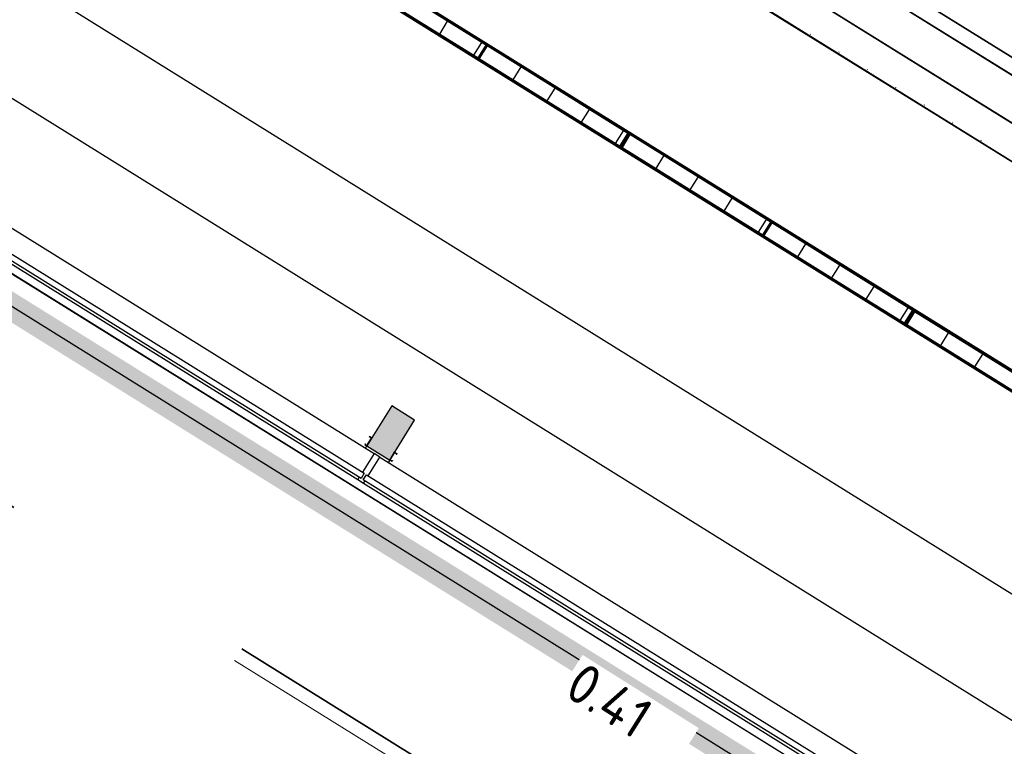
# Model space of a CAD drawing. Header units: metres. Extents: x 5472 to 110055, y 1070 to 521377.
# Tile 16 of 28: x 109193 to 109200, y 521097 to 521102. Entities that reach past the tile are written whole.
import ezdxf

# ---------------------------------------------------------------- set-up
doc = ezdxf.new("R2010")
doc.units = ezdxf.units.M
doc.linetypes.add('VH-OPSLUITBAND-SO', pattern=[10, 4, -2, 2, -2])
doc.linetypes.add('VH-OPSLUITBAND_80X200', pattern=[14, 8, -2, 2, -2])
doc.layers.add('M_gebouw SK', color=252, linetype='Continuous')
doc.layers.add('M_gebouw SK outline', color=4, linetype='Continuous')
for name, color, linetype, lineweight in [('N-WE-VH-HOOGTELABEL-T30', 160, 'Continuous', 35), ('N-WE-VH-KANTOPSLUITING_ACHTERKANTBAND-GD', 50, 'Continuous', 50), ('N-WE-VH-KANTOPSLUITING_OPSLUITBAND_100X200-G', 150, 'VH-OPSLUITBAND-SO', 35), ('N-WE-VH-M', 7, 'Continuous', 18)]:
    doc.layers.add(name, color=color, linetype=linetype, lineweight=lineweight)
doc.styles.add('NLCS-ISO', font='NLCS-ISO.ttf')
doc.styles.add('NLCS-ISO-M200-T25', font='NLCS-ISO.ttf', dxfattribs={"height": 0.5})
doc.dimstyles.new('NLCS-M200-T25-PIJL_L2_H2', dxfattribs={"dimscale": 0.2, "dimtxt": 0.5, "dimasz": 2.5, "dimexe": 2, "dimexo": 2, "dimgap": 0.7, "dimtad": 1, "dimrnd": 0.05, "dimzin": 0, "dimdsep": 46, "dimtxsty": 'NLCS-ISO-M200-T25', "dimcen": 0, "dimdle": 2, "dimclrd": 256, "dimclre": 256, "dimclrt": 256, "dimazin": 0, "dimtfac": 1, "dimtofl": 0, "dimtmove": 0, "dimatfit": 3, "dimfxl": 2, "dimfxlon": 1, "dimtfillclr": 256, "dimtolj": 1, "dimtzin": 0, "dimlwd": -1, "dimlwe": -1, "dimarcsym": 0})

# ---------------------------------------------------------------- blocks, each defined once
blk = doc.blocks.new('A$C61967C25')
at = {"layer": 'M_gebouw SK'}
for p, q in [((60982.1, 0), (0, 37900.2)), ((60938.6, 272.6), (10906.1, 31367.7)), ((55197.2, 10092.8), (33946.9, 23299.8)), ((33946.9, 23299.8), (55197.2, 10092.8)), ((33946.9, 23299.8), (55197.2, 10092.8)), ((55197.2, 10092.8), (33946.9, 23299.8)), ((33597.8, 22738.1), (54848.1, 9531.1)), ((54848.3, 9531.4), (33598, 22738.4)), ((34818.9, 22624.7), (54205.9, 10575.8)), ((54205.9, 10575.8), (34818.9, 22624.7)), ((31345.1, 22422), (55973.9, 7115.2)), ((55929.6, 7305.1), (31547.7, 22458.4)), ((34659.1, 22367.5), (54045.9, 10318.6)), ((54045.9, 10318.6), (34659.1, 22367.5)), ((28031.2, 20724.4), (55961.5, 3365.8)), ((53810.2, 6951.7), (31761.5, 20654.9)), ((53387.9, 6272.2), (31339.2, 19975.4)), ((44543.8, 16713.9), (55197.2, 10092.8)), ((46915.8, 12901.2), (49036.6, 11583.2)), ((49039.6, 11585.2), (46916.2, 12904.8)), ((46917.7, 12892.9), (47970.4, 12238.7)), ((47968.1, 12237.7), (46917.9, 12890.4)), ((48968.5, 11470.9), (46845.2, 12790.5)), ((48969, 11474.5), (46848.2, 12792.5)), ((47909.2, 12140.1), (46856.4, 12794.4)), ((46858.8, 12795.3), (47909, 12142.6)), ((46858.8, 12795.3), (47909, 12142.6)), ((47621.9, 12321), (47681, 12416.2)), ((50386.7, 12317.4), (50388.7, 12320.6)), ((47876.7, 12162.7), (47935.8, 12257.8)), ((47909, 12142.6), (47968.1, 12237.7)), ((47970.4, 12238.7), (47909.2, 12140.1)), ((47914.3, 12137), (47975.5, 12235.5)), ((47975.7, 12233), (47916.6, 12137.9)), ((47971.8, 12229.6), (47966.8, 12232.8)), ((47975.5, 12235.5), (49028.3, 11581.2)), ((49025.9, 11580.3), (47975.7, 12233)), ((47918.1, 12142.9), (47912.8, 12146.2)), ((48967, 11482.7), (47914.3, 12137)), ((47916.6, 12137.9), (48966.8, 11485.2)), ((47916.6, 12137.9), (48966.8, 11485.2)), ((50599, 12185.4), (50601, 12188.6)), ((48170.1, 11980.3), (48229.3, 12075.4)), ((50811.3, 12053.4), (50813.4, 12056.7)), ((42724.8, 11933.8), (47132.9, 9194.2)), ((48424.9, 11821.9), (48484.1, 11917.1)), ((51023.7, 11921.5), (51025.7, 11924.7)), ((47035.3, 9008.8), (42601.8, 11764.2)), ((42625, 11801.6), (47058.5, 9046.2)), ((48679.7, 11663.6), (48738.9, 11758.7)), ((51236, 11789.5), (51238, 11792.7)), ((42604, 11739.3), (47012, 8999.7)), ((51448.3, 11657.5), (51450.4, 11660.8)), ((48934.5, 11505.2), (48993.7, 11600.4)), ((48966.8, 11485.2), (49025.9, 11580.3)), ((49028.3, 11581.2), (48967, 11482.7)), ((48968.5, 11470.9), (49039.6, 11585.2)), ((49039.6, 11585.2), (48968.5, 11470.9)), ((49036.6, 11583.2), (48969, 11474.5)), ((48971.5, 11472.9), (49039.1, 11581.6)), ((48979.8, 11474.8), (49041, 11573.3)), ((49041.2, 11570.8), (48982.1, 11475.7)), ((49029.7, 11572.1), (49024.6, 11575.3)), ((49037.3, 11567.4), (49032.2, 11570.6)), ((49039.1, 11581.6), (51159.9, 10263.5)), ((49039.6, 11585.2), (49040.5, 11586.7)), ((49040.5, 11586.7), (49039.6, 11585.2)), ((51162.9, 10265.5), (49039.6, 11585.2)), ((49041, 11573.3), (50093.8, 10919)), ((50091.4, 10918.1), (49041.2, 11570.8)), ((48967.7, 11469.6), (48968.5, 11470.9)), ((48968.5, 11470.9), (48967.7, 11469.6)), ((51091.9, 10151.2), (48968.5, 11470.9)), ((48975.9, 11485.5), (48970.7, 11488.7)), ((51092.3, 10154.8), (48971.5, 11472.9)), ((48983.6, 11480.7), (48978.4, 11483.9)), ((50032.5, 10820.5), (48979.8, 11474.8)), ((48982.1, 11475.7), (50032.3, 10823)), ((48982.1, 11475.7), (50032.3, 10823)), ((51660.7, 11525.6), (51662.7, 11528.8)), ((49235.6, 11318.1), (49294.7, 11413.2)), ((49490.4, 11159.7), (49549.5, 11254.9)), ((49745.2, 11001.4), (49804.3, 11096.5)), ((50000, 10843), (50059.1, 10938.2)), ((50032.3, 10823), (50091.4, 10918.1)), ((50093.8, 10919), (50032.5, 10820.5)), ((50037.6, 10817.3), (50098.8, 10915.8)), ((50099.1, 10913.3), (50039.9, 10818.2)), ((50095.2, 10909.9), (50090.1, 10913.1)), ((50098.8, 10915.8), (51151.6, 10261.6)), ((51149.3, 10260.7), (50099.1, 10913.3)), ((50041.4, 10823.3), (50036.2, 10826.5)), ((51090.4, 10163), (50037.6, 10817.3)), ((50039.9, 10818.2), (51090.1, 10165.5)), ((50039.9, 10818.2), (51090.1, 10165.5)), ((50293.5, 10660.7), (50352.6, 10755.8)), ((50548.3, 10502.3), (50607.4, 10597.4)), ((50803.1, 10343.9), (50862.2, 10439.1)), ((51057.9, 10185.6), (51117, 10280.7)), ((51090.1, 10165.5), (51149.3, 10260.7)), ((51151.6, 10261.6), (51090.4, 10163)), ((51091.9, 10151.2), (51162.9, 10265.5)), ((51162.9, 10265.5), (51091.9, 10151.2)), ((51159.9, 10263.5), (51092.3, 10154.8)), ((51094.9, 10153.2), (51162.4, 10261.9)), ((51103.1, 10155.1), (51164.3, 10253.6)), ((51164.6, 10251.2), (51105.4, 10156)), ((51153, 10252.5), (51147.9, 10255.7)), ((51160.7, 10247.7), (51155.6, 10250.9)), ((51162.4, 10261.9), (53283.2, 8943.9)), ((51162.9, 10265.5), (51163.8, 10267)), ((51163.8, 10267), (51162.9, 10265.5)), ((53286.2, 8945.9), (51162.9, 10265.5)), ((51164.3, 10253.6), (52217.1, 9599.4)), ((52214.8, 9598.5), (51164.6, 10251.2)), ((51091.1, 10149.9), (51091.9, 10151.2)), ((51091.9, 10151.2), (51091.1, 10149.9)), ((53215.2, 8831.6), (51091.9, 10151.2)), ((51099.2, 10165.9), (51094, 10169.1)), ((53215.7, 8835.2), (51094.9, 10153.2)), ((51106.9, 10161.1), (51101.7, 10164.3)), ((52155.9, 9500.8), (51103.1, 10155.1)), ((51105.4, 10156), (52155.6, 9503.3)), ((51105.4, 10156), (52155.6, 9503.3)), ((51359, 9998.5), (51418.1, 10093.6)), ((51613.8, 9840.1), (51672.9, 9935.2)), ((47264.5, 9548.1), (47079.7, 9250.8)), ((47434.3, 9442.5), (47264.5, 9548.1)), ((47249.6, 9145.2), (47434.3, 9442.5)), ((47066.4, 9267.3), (47062.7, 9261.4)), ((47062.7, 9261.4), (47079.7, 9250.8)), ((47067.7, 9266.5), (47064.8, 9261.8)), ((47064.8, 9261.8), (47079.2, 9252.9)), ((47066.4, 9267.3), (47067.7, 9266.5)), ((47079.2, 9252.9), (47113.8, 9308.5)), ((47079.7, 9250.8), (47115.9, 9309)), ((47098.9, 9319.5), (47095.2, 9313.6)), ((47095.2, 9313.6), (47096.5, 9312.8)), ((47099.4, 9317.5), (47096.5, 9312.8)), ((47115.9, 9309), (47098.9, 9319.5)), ((47113.8, 9308.5), (47099.4, 9317.5)), ((47069.2, 9233.8), (47079.7, 9250.8)), ((47079.7, 9250.8), (47249.6, 9145.2)), ((47249.6, 9145.2), (47285.8, 9203.4)), ((47251.7, 9145.7), (47286.2, 9201.3)), ((47285.8, 9203.4), (47302.7, 9192.9)), ((47286.2, 9201.3), (47300.7, 9192.4)), ((47300.7, 9192.4), (47297.8, 9187.7)), ((47299, 9186.9), (47297.8, 9187.7)), ((47302.7, 9192.9), (47299, 9186.9)), ((47175.3, 9167.8), (51591.9, 6423)), ((47249.6, 9145.2), (47239, 9128.2)), ((47266.6, 9134.7), (47249.6, 9145.2)), ((47266.1, 9136.7), (47251.7, 9145.7)), ((47269, 9141.4), (47266.1, 9136.7)), ((47270.3, 9140.6), (47266.6, 9134.7)), ((47270.3, 9140.6), (47269, 9141.4)), ((47058.5, 9046.2), (47035.3, 9008.8)), ((47052.3, 8998.2), (47075.5, 9035.6)), ((47075.5, 9035.6), (51517.5, 6274.9)), ((51494.3, 6237.5), (47052.3, 8998.2)), ((47054.5, 8973.3), (51471, 6228.5))]:
    blk.add_line(p, q, dxfattribs=at)
at = {"layer": 'M_gebouw SK', "extrusion": (0, 0, -1)}
for p, q in [((47132.9, 9194.2), (47045.8, 9054.1)), ((47175.3, 9167.8), (47132.9, 9194.2)), ((47088.2, 9027.7), (47175.3, 9167.8)), ((47022.6, 9016.7), (47012, 8999.7)), ((47012, 8999.7), (47054.5, 8973.3)), ((47054.5, 8973.3), (47065, 8990.3))]:
    blk.add_line(p, q, dxfattribs=at)
for points in [[(-46916.2, 12904.8), (-46915.8, 12901.2), (-49036.6, 11583.2)], [(-49039.6, 11585.2), (-46917.2, 12906.3), (-46916.2, 12904.8)], [(-46916.2, 12904.8), (-49036.6, 11583.2), (-46917.5, 12904)], [(-46917.2, 12906.3), (-49039.6, 11585.2), (-49039.8, 11587.1)], [(-46917.5, 12904), (-49036.6, 11583.2), (-49039.6, 11585.2)], [(-46920.9, 12898.1), (-46917.7, 12892.9), (-47970.4, 12238.7)], [(-46918.9, 12892.1), (-46917.9, 12890.4), (-47968.1, 12237.7)], [(-46918.9, 12892.1), (-47968.1, 12237.7), (-47970.4, 12238.7)], [(-46920.9, 12898.1), (-47970.4, 12238.7), (-49036.6, 11583.2)], [(-48967.7, 11469.6), (-46845.2, 12790.5), (-46844.4, 12789.2)], [(-48968.5, 11470.9), (-46848.2, 12792.5), (-46845.2, 12790.5)], [(-46845.2, 12790.5), (-48967.7, 11469.6), (-48968.5, 11470.9)], [(-46856.4, 12794.4), (-46848.2, 12792.5), (-48969, 11474.5)], [(-46848.2, 12792.5), (-48968.5, 11470.9), (-48969, 11474.5)], [(-47909.2, 12140.1), (-46858.8, 12795.3), (-46856.4, 12794.4)], [(-46856.4, 12794.4), (-48969, 11474.5), (-47909.2, 12140.1)], [(-46858.8, 12795.3), (-47909.2, 12140.1), (-47909, 12142.6)], [(-47909, 12142.6), (-47909.2, 12140.1), (-47968.1, 12237.7)], [(-47968.1, 12237.7), (-47909.2, 12140.1), (-47970.4, 12238.7)], [(-47918, 12143), (-47966.8, 12232.8), (-47912.9, 12146.1)], [(-47916.6, 12137.9), (-47975.5, 12235.5), (-47914.3, 12137)], [(-47975.5, 12235.5), (-47916.6, 12137.9), (-47975.7, 12233)], [(-47966.8, 12232.8), (-47918, 12143), (-47971.8, 12229.6)], [(-47971.8, 12229.6), (-47970.4, 12238.7), (-47966.8, 12232.8)], [(-49036.6, 11583.2), (-47970.4, 12238.7), (-47975.5, 12235.5)], [(-47975.5, 12235.5), (-47970.4, 12238.7), (-47971.8, 12229.6)], [(-47975.5, 12235.5), (-47975.7, 12233), (-47976.8, 12234.7)], [(-49036.6, 11583.2), (-47975.5, 12235.5), (-49028.3, 11581.2)], [(-47976.8, 12234.7), (-47975.7, 12233), (-49025.9, 11580.3)], [(-47976.8, 12234.7), (-49025.9, 11580.3), (-49028.3, 11581.2)], [(-47909.2, 12140.1), (-47914.3, 12137), (-47912.9, 12146.1)], [(-47909.2, 12140.1), (-48969, 11474.5), (-47914.3, 12137)], [(-47918, 12143), (-47912.9, 12146.1), (-47914.3, 12137)], [(-48967, 11482.7), (-47916.6, 12137.9), (-47914.3, 12137)], [(-47914.3, 12137), (-48969, 11474.5), (-48967, 11482.7)], [(-47916.6, 12137.9), (-48967, 11482.7), (-48046.8, 12057)], [(-48046.8, 12057), (-48967, 11482.7), (-48966.8, 11485.2)], [(-48966.8, 11485.2), (-48967, 11482.7), (-49025.9, 11580.3)], [(-49025.9, 11580.3), (-48967, 11482.7), (-49028.3, 11581.2)], [(-48971.5, 11472.9), (-49039.6, 11585.2), (-48968.5, 11470.9)], [(-48969, 11474.5), (-48968.5, 11470.9), (-49039.6, 11585.2)], [(-48969, 11474.5), (-49039.6, 11585.2), (-49036.6, 11583.2)], [(-48970.9, 11488.8), (-48975.9, 11485.5), (-49024.5, 11575.1)], [(-49039.6, 11585.2), (-48971.5, 11472.9), (-49034.9, 11574.8)], [(-49024.5, 11575.1), (-48975.9, 11485.5), (-49029.7, 11572.1)], [(-48983.6, 11480.9), (-49032.2, 11570.6), (-48978.4, 11483.9)], [(-48982.1, 11475.7), (-49041, 11573.3), (-48979.8, 11474.8)], [(-49041, 11573.3), (-48982.1, 11475.7), (-48983.6, 11478)], [(-49041, 11573.3), (-48983.6, 11478), (-49041.2, 11570.8)], [(-49032.2, 11570.6), (-48983.6, 11480.9), (-49037.3, 11567.4)], [(-49029.7, 11572.1), (-49028.3, 11581.2), (-49024.7, 11575.3)], [(-49036.6, 11583.2), (-49028.3, 11581.2), (-49029.7, 11572.1)], [(-49037.3, 11567.4), (-49034.9, 11574.8), (-49032.2, 11570.6)], [(-49039.6, 11585.2), (-49034.9, 11574.8), (-49039.1, 11581.6)], [(-49034.9, 11574.8), (-49037.3, 11567.4), (-49039.1, 11581.6)], [(-49039.1, 11581.6), (-49037.3, 11567.4), (-49041, 11573.3)], [(-49039.6, 11585.2), (-49039.1, 11581.6), (-51159.9, 10263.5)], [(-49039.1, 11581.6), (-49041, 11573.3), (-51159.9, 10263.5)], [(-51162.9, 10265.5), (-49040.5, 11586.7), (-49039.6, 11585.2)], [(-49039.6, 11585.2), (-51159.9, 10263.5), (-49040.8, 11584.4)], [(-49040.5, 11586.7), (-51162.9, 10265.5), (-51163.1, 10267.4)], [(-49040.8, 11584.4), (-51159.9, 10263.5), (-50574.7, 10631.1)], [(-49041, 11573.3), (-49041.2, 11570.8), (-49042.3, 11572.5)], [(-51159.9, 10263.5), (-49041, 11573.3), (-50093.8, 10919)], [(-49042.3, 11572.5), (-49041.2, 11570.8), (-50091.4, 10918.1)], [(-49042.3, 11572.5), (-50091.4, 10918.1), (-50093.8, 10919)], [(-48967, 11482.7), (-48969, 11474.5), (-48970.8, 11488.7)], [(-51091.1, 10149.9), (-48968.5, 11470.9), (-48967.7, 11469.6)], [(-51091.9, 10151.2), (-48971.5, 11472.9), (-48968.5, 11470.9)], [(-48968.5, 11470.9), (-51091.1, 10149.9), (-51091.9, 10151.2)], [(-48970.8, 11488.7), (-48969, 11474.5), (-48975.9, 11485.5)], [(-48975.9, 11485.5), (-48970.9, 11488.8), (-48970.8, 11488.7)], [(-48971.5, 11472.9), (-48979.8, 11474.8), (-48975.7, 11479.6)], [(-48979.8, 11474.8), (-48971.5, 11472.9), (-51092.3, 10154.8)], [(-48971.5, 11472.9), (-51091.9, 10151.2), (-51092.3, 10154.8)], [(-48975.7, 11479.6), (-48979.8, 11474.8), (-48977.2, 11482)], [(-48977.2, 11482), (-48979.8, 11474.8), (-48978.4, 11483.9)], [(-48983.4, 11480.8), (-48978.4, 11483.9), (-48979.8, 11474.8)], [(-50032.5, 10820.5), (-48982.1, 11475.7), (-48979.8, 11474.8)], [(-48979.8, 11474.8), (-51092.3, 10154.8), (-50032.5, 10820.5)], [(-48982.1, 11475.7), (-50032.5, 10820.5), (-50032.3, 10823)], [(-50032.3, 10823), (-50032.5, 10820.5), (-50091.4, 10918.1)], [(-50091.4, 10918.1), (-50032.5, 10820.5), (-50093.8, 10919)], [(-50041.3, 10823.3), (-50090.1, 10913.1), (-50036.2, 10826.5)], [(-50039.9, 10818.2), (-50098.8, 10915.8), (-50037.6, 10817.3)], [(-50098.8, 10915.8), (-50039.9, 10818.2), (-50099.1, 10913.3)], [(-50090.1, 10913.1), (-50041.3, 10823.3), (-50095.2, 10909.9)], [(-50095.2, 10909.9), (-50093.8, 10919), (-50090.1, 10913.1)], [(-51159.9, 10263.5), (-50093.8, 10919), (-50098.8, 10915.8)], [(-50098.8, 10915.8), (-50093.8, 10919), (-50095.2, 10909.9)], [(-50098.8, 10915.8), (-50099.1, 10913.3), (-50100.1, 10915)], [(-51159.9, 10263.5), (-50098.8, 10915.8), (-51151.6, 10261.6)], [(-50100.1, 10915), (-50099.1, 10913.3), (-51149.3, 10260.7)], [(-50100.1, 10915), (-51149.3, 10260.7), (-51151.6, 10261.6)], [(-50032.5, 10820.5), (-50037.6, 10817.3), (-50036.2, 10826.5)], [(-50032.5, 10820.5), (-51092.3, 10154.8), (-50037.6, 10817.3)], [(-50041.3, 10823.3), (-50036.2, 10826.5), (-50037.6, 10817.3)], [(-51090.4, 10163), (-50039.9, 10818.2), (-50037.6, 10817.3)], [(-50037.6, 10817.3), (-51092.3, 10154.8), (-51090.4, 10163)], [(-50039.9, 10818.2), (-51090.4, 10163), (-50509.6, 10526.3)], [(-50574.7, 10631.1), (-51159.9, 10263.5), (-51162.9, 10265.5)], [(-50509.6, 10526.3), (-51090.4, 10163), (-51090.1, 10165.5)], [(-51090.1, 10165.5), (-51090.4, 10163), (-51149.3, 10260.7)], [(-51149.3, 10260.7), (-51090.4, 10163), (-51151.6, 10261.6)], [(-51094.9, 10153.2), (-51162.9, 10265.5), (-51091.9, 10151.2)], [(-51092.3, 10154.8), (-51091.9, 10151.2), (-51162.9, 10265.5)], [(-51092.3, 10154.8), (-51162.9, 10265.5), (-51159.9, 10263.5)], [(-51094.2, 10169.2), (-51099.2, 10165.9), (-51147.8, 10255.5)], [(-51162.9, 10265.5), (-51094.9, 10153.2), (-51158.2, 10255.1)], [(-51147.8, 10255.5), (-51099.2, 10165.9), (-51153, 10252.5)], [(-51106.9, 10161.3), (-51155.6, 10250.9), (-51101.7, 10164.3)], [(-51105.4, 10156), (-51164.3, 10253.6), (-51103.1, 10155.1)], [(-51164.3, 10253.6), (-51105.4, 10156), (-51106.9, 10158.4)], [(-51164.3, 10253.6), (-51106.9, 10158.4), (-51164.6, 10251.2)], [(-51155.6, 10250.9), (-51106.9, 10161.3), (-51160.6, 10247.8)], [(-51153, 10252.5), (-51151.6, 10261.6), (-51148, 10255.6)], [(-51159.9, 10263.5), (-51151.6, 10261.6), (-51153, 10252.5)], [(-51160.7, 10247.7), (-51158.2, 10255.1), (-51155.6, 10250.9)], [(-51162.9, 10265.5), (-51158.2, 10255.1), (-51162.4, 10261.9)], [(-51158.2, 10255.1), (-51160.7, 10247.7), (-51162.4, 10261.9)], [(-51162.4, 10261.9), (-51160.7, 10247.7), (-51164.3, 10253.6)], [(-51162.9, 10265.5), (-51162.4, 10261.9), (-53283.2, 8943.9)], [(-51162.4, 10261.9), (-51164.3, 10253.6), (-53283.2, 8943.9)], [(-53286.2, 8945.9), (-51163.8, 10267), (-51162.9, 10265.5)], [(-51162.9, 10265.5), (-53283.2, 8943.9), (-51164.2, 10264.8)], [(-51163.8, 10267), (-53286.2, 8945.9), (-53286.5, 8947.8)], [(-51164.2, 10264.8), (-53283.2, 8943.9), (-53037.6, 9100.4)], [(-51164.3, 10253.6), (-51164.6, 10251.2), (-51165.6, 10252.9)], [(-53283.2, 8943.9), (-51164.3, 10253.6), (-52217.1, 9599.4)], [(-51165.6, 10252.9), (-51164.6, 10251.2), (-52214.8, 9598.5)], [(-51165.6, 10252.9), (-52214.8, 9598.5), (-52217.1, 9599.4)], [(-51090.4, 10163), (-51092.3, 10154.8), (-51094.1, 10169)], [(-53214.4, 8830.3), (-51091.9, 10151.2), (-51091.1, 10149.9)], [(-53215.2, 8831.6), (-51094.9, 10153.2), (-51091.9, 10151.2)], [(-51091.9, 10151.2), (-53214.4, 8830.3), (-53215.2, 8831.6)], [(-51094.1, 10169), (-51092.3, 10154.8), (-51099.2, 10165.9)], [(-51099.2, 10165.9), (-51094.2, 10169.2), (-51094.1, 10169)], [(-51094.9, 10153.2), (-51103.1, 10155.1), (-51099.1, 10160)], [(-51103.1, 10155.1), (-51094.9, 10153.2), (-53215.7, 8835.2)], [(-51094.9, 10153.2), (-53215.2, 8831.6), (-53215.7, 8835.2)], [(-51099.1, 10160), (-51103.1, 10155.1), (-51100.5, 10162.3)], [(-51100.5, 10162.3), (-51103.1, 10155.1), (-51101.7, 10164.3)], [(-51106.7, 10161.2), (-51101.7, 10164.3), (-51103.1, 10155.1)], [(-52155.9, 9500.8), (-51105.4, 10156), (-51103.1, 10155.1)], [(-51103.1, 10155.1), (-53215.7, 8835.2), (-52155.9, 9500.8)], [(-51105.4, 10156), (-52155.9, 9500.8), (-52155.6, 9503.3)], [(-47249.6, 9145.2), (-47264.5, 9548.1), (-47079.7, 9250.8)], [(-47264.5, 9548.1), (-47249.6, 9145.2), (-47434.3, 9442.5)]]:
    blk.add_solid(points, dxfattribs=at)
blk = doc.blocks.new('*D251')
at = {"layer": 'Defpoints', "color": 0, "transparency": 16777216}
for p in [(109163.8058, 521163.7883), (109266.3127, 521090.0564)]:
    blk.add_point(p, dxfattribs=at)
at = {"layer": 'N-WE-VH-M', "transparency": 16777216}
blk.add_line((109166.8338, 521161.6103), (109164.2117, 521163.4963), dxfattribs=at)
blk.add_solid([(109164.2603, 521163.564), (109164.163, 521163.4287), (109163.8058, 521163.7883)], dxfattribs=at)
at = {"layer": 'N-WE-VH-M', "transparency": 16777216, "insert": (109165.9534, 521162.7239), "char_height": 0.5, "attachment_point": 5, "rotation": 324.273, "style": 'NLCS-ISO-M200-T25'}
blk.add_mtext('\\A1;R=126.25', dxfattribs=at)

msp = doc.modelspace()

# ---------------------------------------------------------------- linework, layer by layer
at = {"layer": 'M_gebouw SK', "transparency": 33554687, "const_width": 0.2}
msp.add_lwpolyline([(109148.4453, 521127.6673), (109182.5166, 521182.3446), (109201.9004, 521170.3871), (109207.8906, 521180.0276), (109246.5353, 521156.0101), (109225.9954, 521122.8854), (109228.8917, 521121.0854), (109209.4274, 521089.7671), (109148.4453, 521127.6673)], dxfattribs=at)
at = {"layer": 'M_gebouw SK', "transparency": 33554687}
msp.add_lwpolyline([(109182.5166, 521182.3446), (109201.8889, 521170.3942), (109207.8998, 521180.0099), (109246.4543, 521156.066), (109225.9954, 521122.8795), (109228.8917, 521121.0854), (109209.4274, 521089.7671), (109148.4453, 521127.6673)], close=True, dxfattribs=at)
at = {"layer": 'M_gebouw SK outline', "transparency": 33554687}
msp.add_lwpolyline([(109148.4453, 521127.6673), (109182.5265, 521182.3886), (109201.8889, 521170.3942), (109207.8906, 521180.0276), (109246.5353, 521156.0101), (109226.0125, 521122.8795), (109228.8892, 521121.0814), (109209.4274, 521089.7671), (109148.4453, 521127.6673)], dxfattribs=at)
at = {"layer": 'N-WE-VH-KANTOPSLUITING_ACHTERKANTBAND-GD', "linetype": 'VH-OPSLUITBAND_80X200', "lineweight": 18, "transparency": 33554687}
for points in [[(109175.5921, 521098.9681), (109171.8637, 521110.0589, 0.094309), (109199.5001, 521090.0562)], [(109178.8663, 521108.7574), (109178.6604, 521108.2602, 0.322941), (109179.4675, 521104.8449, 0.069209), (109200.2058, 521091.382), (109202.1253, 521094.4731)]]:
    msp.add_lwpolyline(points, format="xyb", dxfattribs=at)
msp.add_lwpolyline([(109201.334, 521093.1988), (109178.447, 521107.4117)], dxfattribs=at)
at = {"layer": 'N-WE-VH-KANTOPSLUITING_OPSLUITBAND_100X200-G', "transparency": 33554687}
msp.add_line((109201.3868, 521093.2838), (109178.4601, 521107.5213), dxfattribs=at)
msp.add_arc((109238.2348, 521172.6662), 91.1403, 223.040383, 244.92654, dxfattribs=at)
at = {"layer": 'N-WE-VH-KANTOPSLUITING_OPSLUITBAND_100X200-G', "linetype": 'VH-OPSLUITBAND_80X200', "lineweight": 18, "transparency": 33554687}
msp.add_arc((109238.2348, 521172.6662), 89.8403, 229.090998, 244.984002, dxfattribs=at)

# ---------------------------------------------------------------- block references
at = {"layer": 'M_gebouw SK', "transparency": 33554687, "xscale": 0.001, "yscale": 0.001, "zscale": 0.001}
msp.add_blockref('A$C61967C25', (109148.4453, 521089.7671), dxfattribs=at)

# ---------------------------------------------------------------- next in the draw order: texts
at = {"layer": 'N-WE-VH-HOOGTELABEL-T30', "transparency": 33554687, "insert": (109196.9823, 521097.1646), "char_height": 0.3, "width": 0.965321, "attachment_point": 7, "rotation": 327.80699, "style": 'NLCS-ISO', "bg_fill": 3, "box_fill_scale": 1.1, "bg_fill_color": 256, "bg_fill_transparency": 0}
msp.add_mtext('0.41', dxfattribs=at)

# ---------------------------------------------------------------- next in the draw order: dimensions: what is measured, and where the dimension line sits
at = {"layer": 'N-WE-VH-M', "transparency": 33554687}
dim = msp.add_radius_dim(center=(109266.3127, 521090.0564), mpoint=(109163.8058, 521163.7883), dimstyle='NLCS-M200-T25-PIJL_L2_H2', override={"dimpost": 'R=<>'}, dxfattribs=at)
dim.commit()
dim.dimension.update_dxf_attribs({"geometry": '*D251', "text_midpoint": (109165.7257, 521162.4073), "dimtype": 164})

doc.saveas('drawing.dxf')
